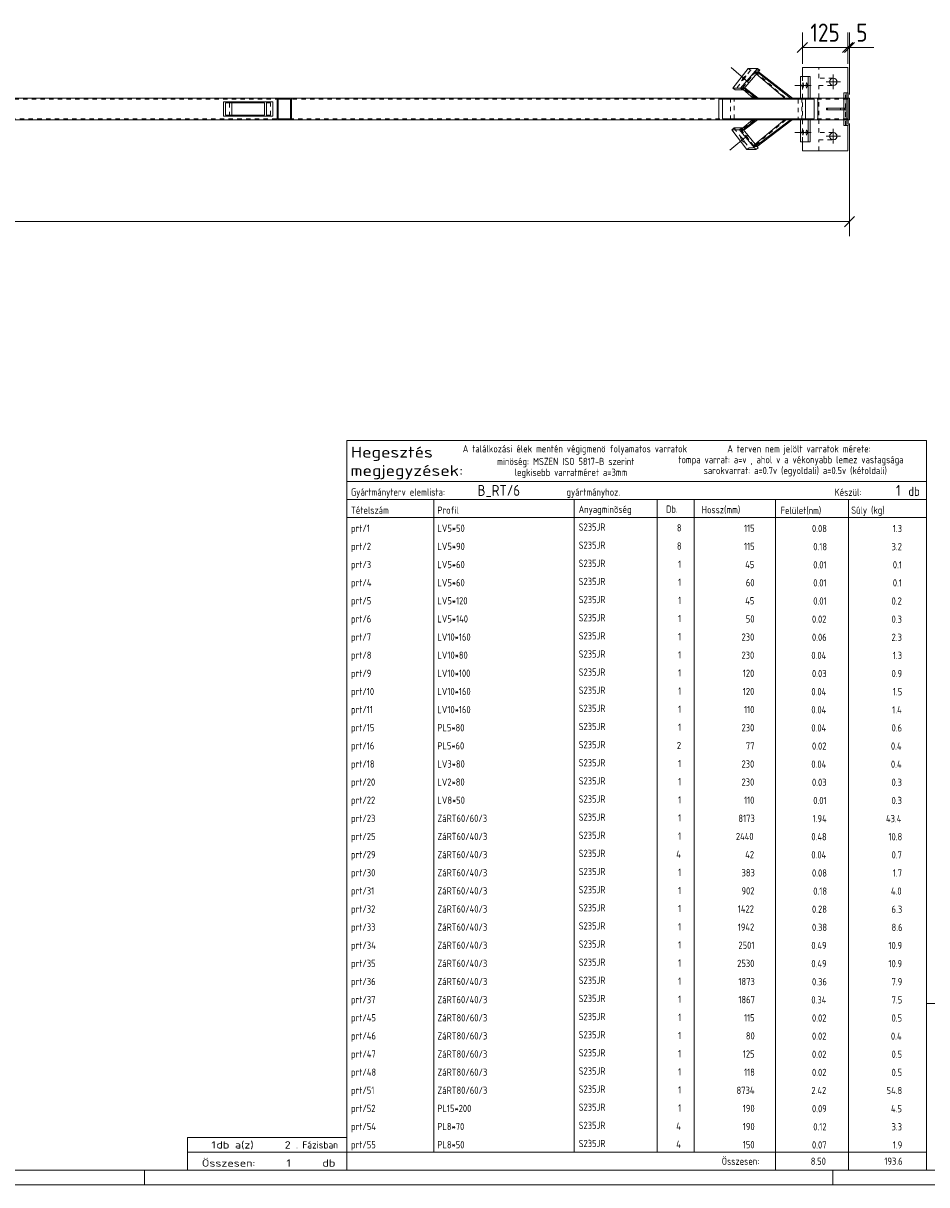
# Model space of a CAD drawing. Header units: millimetres. Extents: x 1 to 1188, y 1 to 840.
# Tile 5 of 7: x 775 to 1024, y 1 to 322. Entities that reach past the tile are written whole.
import ezdxf

# ---------------------------------------------------------------- set-up
doc = ezdxf.new("R2010")
doc.units = ezdxf.units.MM
doc.header["$LTSCALE"] = 0.6
doc.linetypes.add('XKITLINE00', pattern=[0])
doc.linetypes.add('XKITLINE02', pattern=[4, 2, -2])
for name, color, linetype, lineweight in [('Bolt', 7, 'Continuous', 0), ('DrawingSheet', 5, 'Continuous', 0), ('OtherObjectType', 1, 'Continuous', 0), ('Part', 2, 'Continuous', 0), ('Z-DIMENSIONS', 1, 'Continuous', 0)]:
    doc.layers.add(name, color=color, linetype=linetype, lineweight=lineweight)
doc.styles.add('ISOCPEUR', font='ISOCPEUR.TTF')

msp = doc.modelspace()

# ---------------------------------------------------------------- linework, layer by layer
at = {"layer": 'Bolt', "color": 4, "linetype": 'XKITLINE00', "lineweight": 0}
for p, q in [((974.74, 305.19), (969.93, 309.31)), ((972.83, 305.83), (972.82, 305.65)), ((972.82, 305.65), (973.16, 305.79)), ((973.04, 306.19), (972.83, 305.83)), ((973.31, 306.53), (973.04, 306.19)), ((973.16, 305.79), (973.5, 306.13)), ((973.66, 306.87), (973.31, 306.53)), ((973.5, 306.13), (973.77, 306.47)), ((973.99, 307.01), (973.66, 306.87)), ((973.77, 306.47), (973.98, 306.82)), ((973.98, 306.82), (973.99, 307.01)), ((989.56, 304.7), (989.53, 304.34)), ((989.74, 305.04), (989.56, 304.7)), ((989.76, 305.04), (989.74, 305.04)), ((989.91, 304.7), (989.76, 305.04)), ((989.94, 304.34), (989.91, 304.7)), ((990.58, 304.7), (990.56, 304.34)), ((990.76, 305.04), (990.58, 304.7)), ((990.78, 305.04), (990.76, 305.04)), ((990.94, 304.7), (990.78, 305.04)), ((990.96, 304.34), (990.94, 304.7)), ((1000.12, 305.34), (996.12, 305.34)), ((998.12, 307.34), (998.12, 303.34)), ((990.93, 304.34), (987.54, 304.34)), ((991.96, 304.34), (988.56, 304.34)), ((989.53, 304.34), (989.56, 303.98)), ((989.56, 303.98), (989.72, 303.64)), ((989.72, 303.64), (989.74, 303.64)), ((989.74, 303.64), (989.91, 303.98)), ((989.91, 303.98), (989.94, 304.34)), ((990.56, 304.34), (990.58, 303.98)), ((990.58, 303.98), (990.74, 303.64)), ((990.74, 303.64), (990.76, 303.64)), ((990.76, 303.64), (990.94, 303.98)), ((990.94, 303.98), (990.96, 304.34)), ((989.56, 291.7), (989.53, 291.34)), ((989.74, 292.04), (989.56, 291.7)), ((989.76, 292.04), (989.74, 292.04)), ((989.91, 291.7), (989.76, 292.04)), ((989.94, 291.34), (989.91, 291.7)), ((990.58, 291.7), (990.56, 291.34)), ((990.76, 292.04), (990.58, 291.7)), ((990.78, 292.04), (990.76, 292.04)), ((990.94, 291.7), (990.78, 292.04)), ((990.96, 291.34), (990.94, 291.7)), ((998.12, 288.34), (998.12, 292.34)), ((974.41, 290.51), (969.52, 286.49)), ((972.65, 290.06), (972.49, 290.09)), ((972.49, 290.09), (972.57, 289.73)), ((972.57, 289.73), (972.82, 289.36)), ((972.99, 289.78), (972.65, 290.06)), ((972.82, 289.36), (973.13, 289)), ((973.3, 289.42), (972.99, 289.78)), ((973.13, 289), (973.47, 288.73)), ((973.54, 289.05), (973.3, 289.42)), ((973.47, 288.73), (973.63, 288.7)), ((973.63, 288.7), (973.54, 289.05)), ((990.93, 291.34), (987.54, 291.34)), ((991.96, 291.34), (988.56, 291.34)), ((989.53, 291.34), (989.56, 290.98)), ((989.56, 290.98), (989.72, 290.64)), ((989.72, 290.64), (989.74, 290.64)), ((989.74, 290.64), (989.91, 290.98)), ((989.91, 290.98), (989.94, 291.34)), ((990.56, 291.34), (990.58, 290.98)), ((990.58, 290.98), (990.74, 290.64)), ((990.74, 290.64), (990.76, 290.64)), ((990.76, 290.64), (990.94, 290.98)), ((990.94, 290.98), (990.96, 291.34)), ((996.12, 290.34), (1000.12, 290.34))]:
    msp.add_line(p, q, dxfattribs=at)
for centre in [(998.12, 305.34), (998.12, 290.34)]:
    msp.add_circle(centre, 1, dxfattribs=at)
at = {"layer": 'DrawingSheet', "color": 3, "linetype": 'XKITLINE00', "lineweight": 0}
msp.add_line((5, 5), (1184, 5), dxfattribs=at)
at = {"layer": 'DrawingSheet', "color": 2, "linetype": 'XKITLINE00', "lineweight": 0}
for p, q in [((808, 1), (808, 5)), ((998, 1), (998, 5)), ((1, 1), (1188, 1))]:
    msp.add_line(p, q, dxfattribs=at)
at = {"layer": 'OtherObjectType', "color": 7, "linetype": 'XKITLINE00', "lineweight": 0}
for p, q in [((863.84, 195.1), (863.84, 206.35)), ((863.84, 206.35), (1023.84, 206.35)), ((1023.84, 206.35), (1023.84, 195.1)), ((863.84, 195.1), (1023.84, 195.1)), ((863.84, 195.1), (1023.84, 195.1)), ((863.84, 195.1), (863.84, 190.1)), ((1023.84, 195.1), (1023.84, 190.1)), ((863.84, 190.1), (1023.84, 190.1)), ((863.84, 190.1), (863.84, 185.1)), ((887.84, 190.1), (887.84, 185.1)), ((926.61, 185.1), (926.61, 190.1)), ((949.5, 190.1), (949.5, 185.1)), ((959.7, 190.1), (959.7, 185.22)), ((982.15, 190.1), (982.15, 185.1)), ((1002.33, 190.1), (1002.33, 185.1)), ((1023.84, 190.1), (1023.84, 185.1)), ((863.84, 185.1), (1023.84, 185.1)), ((863.84, 185.1), (863.84, 180.1)), ((887.84, 185.1), (887.84, 180.1)), ((926.61, 180.1), (926.61, 185.1)), ((949.5, 185.1), (949.5, 180.1)), ((959.67, 185.1), (959.67, 180.1)), ((982.18, 185.1), (982.18, 180.1)), ((1002.33, 185.1), (1002.33, 180.1)), ((1023.84, 185.1), (1023.84, 180.1)), ((863.84, 180.1), (863.84, 175.1)), ((887.84, 180.1), (887.84, 175.1)), ((926.61, 175.1), (926.61, 180.1)), ((949.5, 180.1), (949.5, 175.1)), ((959.67, 180.09), (959.67, 175.09)), ((982.18, 180.1), (982.18, 175.1)), ((1002.33, 180.1), (1002.33, 175.1)), ((1023.84, 180.1), (1023.84, 175.1)), ((863.84, 175.09), (863.84, 170.09)), ((887.84, 175.09), (887.84, 170.09)), ((926.61, 170.09), (926.61, 175.09)), ((949.5, 175.09), (949.5, 170.09)), ((959.67, 175.09), (959.67, 170.09)), ((982.18, 175.09), (982.18, 170.09)), ((1002.33, 175.09), (1002.33, 170.09)), ((1023.84, 175.09), (1023.84, 170.09)), ((863.84, 170.09), (863.84, 165.09)), ((887.84, 170.09), (887.84, 165.09)), ((926.61, 165.09), (926.61, 170.09)), ((949.5, 170.09), (949.5, 165.09)), ((959.67, 170.09), (959.67, 165.09)), ((982.18, 170.09), (982.18, 165.09)), ((1002.33, 170.09), (1002.33, 165.09)), ((1023.84, 170.09), (1023.84, 165.09)), ((863.84, 165.09), (863.84, 160.09)), ((887.84, 165.09), (887.84, 160.09)), ((926.61, 160.09), (926.61, 165.09)), ((949.5, 165.09), (949.5, 160.09)), ((959.67, 165.09), (959.67, 160.09)), ((982.18, 165.09), (982.18, 160.09)), ((1002.33, 165.09), (1002.33, 160.09)), ((1023.84, 165.09), (1023.84, 160.09)), ((863.84, 160.09), (863.84, 155.09)), ((887.84, 160.09), (887.84, 155.09)), ((926.61, 155.09), (926.61, 160.09)), ((949.5, 160.09), (949.5, 155.09)), ((959.67, 160.08), (959.67, 155.08)), ((982.18, 160.09), (982.18, 155.09)), ((1002.33, 160.09), (1002.33, 155.09)), ((1023.84, 160.09), (1023.84, 155.09)), ((863.84, 155.08), (863.84, 150.08)), ((887.84, 155.08), (887.84, 150.08)), ((926.61, 150.08), (926.61, 155.08)), ((949.5, 155.08), (949.5, 150.08)), ((959.67, 155.08), (959.67, 150.08)), ((982.18, 155.08), (982.18, 150.08)), ((1002.33, 155.08), (1002.33, 150.08)), ((1023.84, 155.08), (1023.84, 150.08)), ((863.84, 150.08), (863.84, 145.08)), ((887.84, 150.08), (887.84, 145.08)), ((926.61, 145.08), (926.61, 150.08)), ((949.5, 150.08), (949.5, 145.08)), ((959.67, 150.08), (959.67, 145.08)), ((982.18, 150.08), (982.18, 145.08)), ((1002.33, 150.08), (1002.33, 145.08)), ((1023.84, 150.08), (1023.84, 145.08)), ((863.84, 145.08), (863.84, 140.08)), ((887.84, 145.08), (887.84, 140.08)), ((926.61, 140.08), (926.61, 145.08)), ((949.5, 145.08), (949.5, 140.08)), ((959.67, 145.07), (959.67, 140.07)), ((982.18, 145.08), (982.18, 140.08)), ((1002.33, 145.08), (1002.33, 140.08)), ((1023.84, 145.08), (1023.84, 140.08)), ((863.84, 140.07), (863.84, 135.07)), ((887.84, 140.07), (887.84, 135.07)), ((926.61, 135.07), (926.61, 140.07)), ((949.5, 140.07), (949.5, 135.07)), ((959.67, 140.07), (959.67, 135.07)), ((982.18, 140.07), (982.18, 135.07)), ((1002.33, 140.07), (1002.33, 135.07)), ((1023.84, 140.07), (1023.84, 135.07)), ((863.84, 135.07), (863.84, 130.07)), ((887.84, 135.07), (887.84, 130.07)), ((926.61, 130.07), (926.61, 135.07)), ((949.5, 135.07), (949.5, 130.07)), ((959.67, 135.07), (959.67, 130.07)), ((982.18, 135.07), (982.18, 130.07)), ((1002.33, 135.07), (1002.33, 130.07)), ((1023.84, 135.07), (1023.84, 130.07)), ((863.84, 130.07), (863.84, 125.07)), ((887.84, 130.07), (887.84, 125.07)), ((926.61, 125.07), (926.61, 130.07)), ((949.5, 130.07), (949.5, 125.07)), ((959.67, 130.07), (959.67, 125.07)), ((982.18, 130.07), (982.18, 125.07)), ((1002.33, 130.07), (1002.33, 125.07)), ((1023.84, 130.07), (1023.84, 125.07)), ((863.84, 125.07), (863.84, 120.07)), ((887.84, 125.07), (887.84, 120.07)), ((926.61, 120.07), (926.61, 125.07)), ((949.5, 125.07), (949.5, 120.07)), ((959.67, 125.06), (959.67, 120.06)), ((982.18, 125.07), (982.18, 120.07)), ((1002.33, 125.07), (1002.33, 120.07)), ((1023.84, 125.07), (1023.84, 120.07)), ((863.84, 120.06), (863.84, 115.06)), ((887.84, 120.06), (887.84, 115.06)), ((926.61, 115.06), (926.61, 120.06)), ((949.5, 120.06), (949.5, 115.06)), ((959.67, 120.06), (959.67, 115.06)), ((982.18, 120.06), (982.18, 115.06)), ((1002.33, 120.06), (1002.33, 115.06)), ((1023.84, 120.06), (1023.84, 115.06)), ((863.84, 115.06), (863.84, 110.06)), ((887.84, 115.06), (887.84, 110.06)), ((926.61, 110.06), (926.61, 115.06)), ((949.5, 115.06), (949.5, 110.06)), ((959.67, 115.06), (959.67, 110.06)), ((982.18, 115.06), (982.18, 110.06)), ((1002.33, 115.06), (1002.33, 110.06)), ((1023.84, 115.06), (1023.84, 110.06)), ((863.84, 110.06), (863.84, 105.06)), ((887.84, 110.06), (887.84, 105.06)), ((926.61, 105.06), (926.61, 110.06)), ((949.5, 110.06), (949.5, 105.06)), ((959.67, 110.05), (959.67, 105.05)), ((982.18, 110.06), (982.18, 105.06)), ((1002.33, 110.06), (1002.33, 105.06)), ((1023.84, 110.06), (1023.84, 105.06)), ((863.84, 105.05), (863.84, 100.05)), ((887.84, 105.05), (887.84, 100.05)), ((926.61, 100.05), (926.61, 105.05)), ((949.5, 105.05), (949.5, 100.05)), ((959.67, 105.05), (959.67, 100.05)), ((982.18, 105.05), (982.18, 100.05)), ((1002.33, 105.05), (1002.33, 100.05)), ((1023.84, 105.05), (1023.84, 100.05)), ((863.84, 100.05), (863.84, 95.05)), ((887.84, 100.05), (887.84, 95.05)), ((926.61, 95.05), (926.61, 100.05)), ((949.5, 100.05), (949.5, 95.05)), ((959.67, 100.05), (959.67, 95.05)), ((982.18, 100.05), (982.18, 95.05)), ((1002.33, 100.05), (1002.33, 95.05)), ((1023.84, 100.05), (1023.84, 95.05)), ((863.84, 95.05), (863.84, 90.05)), ((887.84, 95.05), (887.84, 90.05)), ((926.61, 90.05), (926.61, 95.05)), ((949.5, 95.05), (949.5, 90.05)), ((959.67, 95.05), (959.67, 90.05)), ((982.18, 95.05), (982.18, 90.05)), ((1002.33, 95.05), (1002.33, 90.05)), ((1023.84, 95.05), (1023.84, 90.05)), ((863.84, 90.05), (863.84, 85.05)), ((887.84, 90.05), (887.84, 85.05)), ((926.61, 85.05), (926.61, 90.05)), ((949.5, 90.05), (949.5, 85.05)), ((959.67, 90.04), (959.67, 85.04)), ((982.18, 90.05), (982.18, 85.05)), ((1002.33, 90.05), (1002.33, 85.05)), ((1023.84, 90.05), (1023.84, 85.05)), ((863.84, 85.04), (863.84, 80.04)), ((887.84, 85.04), (887.84, 80.04)), ((926.61, 80.04), (926.61, 85.04)), ((949.5, 85.04), (949.5, 80.04)), ((959.67, 85.04), (959.67, 80.04)), ((982.18, 85.04), (982.18, 80.04)), ((1002.33, 85.04), (1002.33, 80.04)), ((1023.84, 85.04), (1023.84, 80.04)), ((863.84, 80.04), (863.84, 75.04)), ((887.84, 80.04), (887.84, 75.04)), ((926.61, 75.04), (926.61, 80.04)), ((949.5, 80.04), (949.5, 75.04)), ((959.67, 80.04), (959.67, 75.04)), ((982.18, 80.04), (982.18, 75.04)), ((1002.33, 80.04), (1002.33, 75.04)), ((1023.84, 80.04), (1023.84, 75.04)), ((863.84, 75.04), (863.84, 70.04)), ((887.84, 75.04), (887.84, 70.04)), ((926.61, 70.04), (926.61, 75.04)), ((949.5, 75.04), (949.5, 70.04)), ((959.67, 75.03), (959.67, 70.03)), ((982.18, 75.04), (982.18, 70.04)), ((1002.33, 75.04), (1002.33, 70.04)), ((1023.84, 75.04), (1023.84, 70.04)), ((863.84, 70.03), (863.84, 65.03)), ((887.84, 70.03), (887.84, 65.03)), ((926.61, 65.03), (926.61, 70.03)), ((949.5, 70.03), (949.5, 65.03)), ((959.67, 70.03), (959.67, 65.03)), ((982.18, 70.03), (982.18, 65.03)), ((1002.33, 70.03), (1002.33, 65.03)), ((1023.84, 70.03), (1023.84, 65.03)), ((863.84, 65.03), (863.84, 60.03)), ((887.84, 65.03), (887.84, 60.03)), ((926.61, 60.03), (926.61, 65.03)), ((949.5, 65.03), (949.5, 60.03)), ((959.67, 65.03), (959.67, 60.03)), ((982.18, 65.03), (982.18, 60.03)), ((1002.33, 65.03), (1002.33, 60.03)), ((1023.84, 65.03), (1023.84, 60.03)), ((863.84, 60.03), (863.84, 55.03)), ((887.84, 60.03), (887.84, 55.03)), ((926.61, 55.03), (926.61, 60.03)), ((949.5, 60.03), (949.5, 55.03)), ((959.67, 60.03), (959.67, 55.03)), ((982.18, 60.03), (982.18, 55.03)), ((1002.33, 60.03), (1002.33, 55.03)), ((1023.84, 60.03), (1023.84, 55.03)), ((863.84, 55.03), (863.84, 50.03)), ((887.84, 55.03), (887.84, 50.03)), ((926.61, 50.03), (926.61, 55.03)), ((949.5, 55.03), (949.5, 50.03)), ((959.67, 55.02), (959.67, 50.02)), ((982.18, 55.03), (982.18, 50.03)), ((1002.33, 55.03), (1002.33, 50.03)), ((1023.84, 55.03), (1023.84, 50.03)), ((863.84, 50.02), (863.84, 45.02)), ((887.84, 50.02), (887.84, 45.02)), ((926.61, 45.02), (926.61, 50.02)), ((949.5, 50.02), (949.5, 45.02)), ((959.67, 50.02), (959.67, 45.02)), ((982.18, 50.02), (982.18, 45.02)), ((1002.33, 50.02), (1002.33, 45.02)), ((1023.84, 51.05), (1023.84, 6.75)), ((1023.84, 51.05), (1184, 51.05)), ((1023.84, 50.02), (1023.84, 45.02)), ((863.84, 45.02), (863.84, 40.02)), ((887.84, 45.02), (887.84, 40.02)), ((926.61, 40.02), (926.61, 45.02)), ((949.5, 45.02), (949.5, 40.02)), ((959.67, 45.02), (959.67, 40.02)), ((982.18, 45.02), (982.18, 40.02)), ((1002.33, 45.02), (1002.33, 40.02)), ((1023.84, 45.02), (1023.84, 40.02)), ((863.84, 40.02), (863.84, 35.02)), ((887.84, 40.02), (887.84, 35.02)), ((926.61, 35.02), (926.61, 40.02)), ((949.5, 40.02), (949.5, 35.02)), ((959.67, 40.01), (959.67, 35.01)), ((982.18, 40.02), (982.18, 35.02)), ((1002.33, 40.02), (1002.33, 35.02)), ((1023.84, 40.02), (1023.84, 35.02)), ((863.84, 35.01), (863.84, 30.01)), ((887.84, 35.01), (887.84, 30.01)), ((926.61, 30.01), (926.61, 35.01)), ((949.5, 35.01), (949.5, 30.01)), ((959.67, 35.01), (959.67, 30.01)), ((982.18, 35.01), (982.18, 30.01)), ((1002.33, 35.01), (1002.33, 30.01)), ((1023.84, 35.01), (1023.84, 30.01)), ((863.84, 30.01), (863.84, 25.01)), ((887.84, 30.01), (887.84, 25.01)), ((926.61, 25.01), (926.61, 30.01)), ((949.5, 30.01), (949.5, 25.01)), ((959.67, 30.01), (959.67, 25.01)), ((982.18, 30.01), (982.18, 25.01)), ((1002.33, 30.01), (1002.33, 25.01)), ((1023.84, 30.01), (1023.84, 25.01)), ((863.84, 25.01), (863.84, 20.01)), ((887.84, 25.01), (887.84, 20.01)), ((926.61, 20.01), (926.61, 25.01)), ((949.5, 25.01), (949.5, 20.01)), ((959.67, 25.01), (959.67, 20.01)), ((982.18, 25.01), (982.18, 20.01)), ((1002.33, 25.01), (1002.33, 20.01)), ((1023.84, 25.01), (1023.84, 20.01)), ((863.84, 20.01), (863.84, 15.01)), ((887.84, 20.01), (887.84, 15.01)), ((926.61, 15.01), (926.61, 20.01)), ((949.5, 20.01), (949.5, 15.01)), ((959.67, 20), (959.67, 15)), ((982.18, 20.01), (982.18, 15.01)), ((1002.33, 20.01), (1002.33, 15.01)), ((1023.84, 20.01), (1023.84, 15.01)), ((819.84, 10), (819.84, 14)), ((819.84, 14), (863.84, 14)), ((863.84, 15), (863.84, 10)), ((863.84, 10), (863.84, 14)), ((887.84, 15), (887.84, 10)), ((926.61, 10), (926.61, 15)), ((949.5, 15), (949.5, 10)), ((959.67, 15), (959.67, 10)), ((982.18, 15), (982.18, 10)), ((1002.33, 15), (1002.33, 10)), ((1023.84, 15), (1023.84, 10)), ((819.84, 10), (863.84, 10)), ((819.85, 5.02), (819.84, 9.99)), ((819.84, 9.98), (863.74, 9.98)), ((863.84, 10), (1023.84, 10)), ((863.84, 10), (863.84, 5)), ((982.19, 10), (982.19, 5)), ((1002.31, 10), (1002.31, 5)), ((1023.84, 10), (1023.84, 5)), ((819.89, 5.03), (863.79, 5.03)), ((863.84, 5), (1023.84, 5))]:
    msp.add_line(p, q, dxfattribs=at)
at = {"layer": 'Part', "color": 2, "linetype": 'XKITLINE00', "lineweight": 0}
for p, q in [((970.41, 303.62), (974.65, 309.04)), ((972.53, 303.62), (977.17, 309.04)), ((973.18, 303.11), (977.82, 308.53)), ((974.65, 309.04), (977.17, 309.04)), ((977.17, 309.04), (977.82, 308.53)), ((977.29, 307.91), (977.49, 308.14)), ((977.29, 307.91), (986.32, 300.84)), ((977.49, 308.14), (986.82, 300.84)), ((1002.08, 309.34), (989.58, 309.34)), ((989.58, 309.34), (989.58, 306.84)), ((1002.08, 309.34), (1002.08, 309.34)), ((1002.08, 309.34), (1002.08, 302.34)), ((984.72, 300.84), (976.93, 307.5)), ((989.09, 300.84), (989.09, 306.84)), ((991.71, 306.84), (989.09, 306.84)), ((991.19, 300.84), (991.19, 306.84)), ((991.71, 300.84), (991.71, 306.84)), ((971, 303.11), (970.41, 303.62)), ((970.41, 303.62), (972.53, 303.62)), ((971, 303.11), (973.18, 303.11)), ((973.18, 303.11), (972.53, 303.62)), ((976.02, 300.84), (973.26, 303.21)), ((973.51, 303.5), (973.71, 303.73)), ((973.51, 303.5), (976.91, 300.84)), ((973.71, 303.73), (977.41, 300.84)), ((1001.03, 302.34), (1001.03, 298.09)), ((1002.22, 302.34), (1001.03, 302.34)), ((1001.7, 293.34), (1001.7, 302.34)), ((1002.22, 302.34), (1002.22, 293.34)), ((844.59, 300.84), (678.59, 300.84)), ((829.77, 295.84), (829.77, 299.84)), ((843.4, 299.84), (829.77, 299.84)), ((830.37, 296.14), (830.37, 299.54)), ((841.09, 299.54), (830.37, 299.54)), ((832.08, 296.14), (832.08, 299.54)), ((841.09, 296.14), (841.09, 299.54)), ((841.68, 299.84), (841.68, 295.84)), ((843.4, 295.84), (843.4, 299.84)), ((848.59, 300.84), (844.59, 300.84)), ((844.59, 300.84), (844.59, 294.84)), ((848.29, 300.54), (844.89, 300.54)), ((844.89, 300.54), (844.89, 295.14)), ((848.29, 295.14), (848.29, 300.54)), ((966.51, 300.84), (848.59, 300.84)), ((848.59, 294.84), (848.59, 300.84)), ((966.51, 294.84), (966.51, 300.84)), ((1001.03, 300.84), (966.51, 300.84)), ((967.53, 300.54), (967.53, 295.14)), ((967.53, 300.54), (992.84, 300.54)), ((976.91, 300.84), (977.41, 300.84)), ((986.82, 300.84), (986.32, 300.84)), ((990.43, 295.14), (990.43, 300.54)), ((991.71, 300.84), (991.19, 300.84)), ((992.84, 295.14), (992.84, 300.54)), ((993.87, 294.84), (993.87, 300.84)), ((996.25, 298.09), (1001.7, 298.09)), ((996.25, 297.59), (996.25, 298.09)), ((996.47, 297.59), (996.47, 298.09)), ((1001.7, 298.09), (1001.7, 297.59)), ((1002.58, 300.84), (1002.22, 300.84)), ((1002.58, 294.84), (1002.58, 300.84)), ((843.4, 295.84), (829.77, 295.84)), ((830.37, 296.14), (841.09, 296.14)), ((848.29, 295.14), (844.89, 295.14)), ((967.53, 295.14), (992.84, 295.14)), ((1001.7, 297.59), (996.25, 297.59)), ((1001.03, 293.34), (1001.03, 297.59)), ((844.59, 294.84), (678.59, 294.84)), ((844.59, 294.84), (848.59, 294.84)), ((966.51, 294.84), (848.59, 294.84)), ((1001.03, 294.84), (966.51, 294.84)), ((970.11, 292.14), (970.71, 292.64)), ((970.11, 292.14), (972.21, 292.14)), ((974.25, 286.64), (970.11, 292.14)), ((970.71, 292.64), (972.86, 292.64)), ((972.21, 292.14), (972.86, 292.64)), ((976.73, 286.64), (972.21, 292.14)), ((972.86, 292.64), (977.39, 287.14)), ((975.77, 294.84), (972.96, 292.52)), ((973.19, 292.24), (976.64, 294.84)), ((973.38, 292.01), (973.19, 292.24)), ((977.15, 294.84), (973.38, 292.01)), ((984.68, 294.84), (976.55, 288.16)), ((977.15, 294.84), (976.64, 294.84)), ((976.87, 287.76), (986.28, 294.84)), ((986.78, 294.84), (977.07, 287.53)), ((986.78, 294.84), (986.28, 294.84)), ((989.09, 288.84), (989.09, 294.84)), ((991.71, 294.84), (991.19, 294.84)), ((991.19, 288.84), (991.19, 294.84)), ((991.71, 288.84), (991.71, 294.84)), ((1001.7, 293.34), (1001.03, 293.34)), ((1002.22, 293.34), (1001.7, 293.34)), ((1002.08, 293.34), (1002.08, 286.34)), ((1002.22, 294.84), (1002.58, 294.84)), ((991.19, 288.84), (989.09, 288.84)), ((989.58, 286.34), (989.58, 288.84)), ((991.71, 288.84), (991.19, 288.84)), ((974.25, 286.64), (976.73, 286.64)), ((977.39, 287.14), (976.73, 286.64)), ((977.07, 287.53), (976.87, 287.76)), ((1002.08, 286.34), (989.58, 286.34)), ((1002.08, 286.34), (1002.08, 286.34))]:
    msp.add_line(p, q, dxfattribs=at)
at = {"layer": 'Part', "color": 7, "linetype": 'XKITLINE02', "lineweight": 0}
for p, q in [((975.24, 308.53), (971, 303.11)), ((976.55, 308.14), (972.91, 303.5)), ((973.18, 303.73), (976.45, 307.91)), ((974.65, 309.04), (975.24, 308.53)), ((977.82, 308.53), (975.24, 308.53)), ((976.45, 307.91), (977.29, 307.91)), ((976.93, 307.5), (976.45, 307.91)), ((976.55, 308.14), (985.08, 300.84)), ((976.55, 308.14), (977.49, 308.14)), ((1002.08, 309.34), (989.58, 309.34)), ((994.08, 306.34), (994.08, 309.34)), ((994.08, 309.34), (1002.08, 309.34)), ((994.08, 306.34), (994.08, 309.34)), ((994.08, 309.34), (1002.08, 309.34)), ((994.08, 306.34), (994.08, 309.34)), ((994.08, 309.34), (1002.08, 309.34)), ((994.08, 306.34), (994.08, 309.34)), ((994.08, 309.34), (1002.08, 309.34)), ((1002.08, 309.34), (1002.08, 286.34)), ((1002.08, 309.34), (1002.08, 286.34)), ((1002.08, 309.34), (1002.08, 286.34)), ((1002.08, 309.34), (1002.08, 286.34)), ((989.57, 300.84), (989.57, 306.84)), ((989.58, 288.84), (989.58, 306.84)), ((998.12, 306.34), (994.08, 306.34)), ((998.12, 306.34), (994.08, 306.34)), ((998.12, 306.34), (994.08, 306.34)), ((998.12, 306.34), (994.08, 306.34)), ((998.12, 306.34), (998.5, 306.26)), ((998.12, 306.34), (998.5, 306.26)), ((998.12, 306.34), (998.5, 306.26)), ((998.12, 306.34), (998.5, 306.26)), ((999.04, 305.72), (999.12, 305.34)), ((999.04, 305.72), (999.12, 305.34)), ((999.04, 305.72), (999.12, 305.34)), ((999.04, 305.72), (999.12, 305.34)), ((999.12, 305.34), (999.04, 304.96)), ((999.12, 305.34), (999.04, 304.96)), ((999.12, 305.34), (999.04, 304.96)), ((999.12, 305.34), (999.04, 304.96)), ((973.26, 303.21), (972.91, 303.5)), ((972.91, 303.5), (973.51, 303.5)), ((973.18, 303.73), (973.71, 303.73)), ((976.56, 300.84), (973.18, 303.73)), ((994.08, 291.34), (994.08, 304.34)), ((994.08, 304.34), (998.12, 304.34)), ((994.08, 291.34), (994.08, 304.34)), ((994.08, 304.34), (998.12, 304.34)), ((994.08, 291.34), (994.08, 304.34)), ((994.08, 304.34), (998.12, 304.34)), ((994.08, 291.34), (994.08, 304.34)), ((994.08, 304.34), (998.12, 304.34)), ((998.5, 304.42), (998.12, 304.34)), ((998.5, 304.42), (998.12, 304.34)), ((998.5, 304.42), (998.12, 304.34)), ((998.5, 304.42), (998.12, 304.34)), ((1001.51, 293.34), (1001.51, 302.34)), ((1002.08, 302.34), (1002.08, 293.34)), ((172.09, 300.54), (988.42, 300.54)), ((831.49, 295.84), (831.49, 299.84)), ((842.8, 299.54), (841.09, 299.54)), ((842.8, 299.54), (841.09, 299.54)), ((842.8, 296.14), (842.8, 299.54)), ((848.59, 300.84), (844.59, 300.84)), ((989.4, 300.84), (966.51, 300.84)), ((969.78, 294.84), (969.78, 300.84)), ((970.76, 295.14), (970.76, 300.54)), ((976.02, 300.84), (976.91, 300.84)), ((977.41, 300.84), (986.32, 300.84)), ((988.42, 300.54), (988.42, 295.14)), ((991.19, 300.84), (989.09, 300.84)), ((989.4, 294.84), (989.4, 300.84)), ((989.4, 294.84), (989.4, 300.84)), ((1002.08, 300.54), (992.84, 300.54)), ((1000.07, 297.59), (1000.07, 298.09)), ((1002.08, 300.84), (1001.03, 300.84)), ((1001.03, 298.09), (1001.03, 297.59)), ((1001.32, 297.59), (1001.32, 298.09)), ((1002.08, 294.84), (1002.08, 300.84)), ((1002.22, 300.84), (1002.08, 300.84)), ((1002.08, 300.84), (1002.08, 294.84)), ((988.42, 295.14), (172.09, 295.14)), ((842.8, 296.14), (841.09, 296.14)), ((1002.08, 295.14), (992.84, 295.14)), ((848.59, 294.84), (844.59, 294.84)), ((989.4, 294.84), (966.51, 294.84)), ((970.71, 292.64), (974.85, 287.14)), ((972.96, 292.52), (972.62, 292.24)), ((972.62, 292.24), (976.16, 287.53)), ((972.62, 292.24), (973.19, 292.24)), ((976.32, 294.84), (972.88, 292.01)), ((976.07, 287.76), (972.88, 292.01)), ((972.88, 292.01), (973.38, 292.01)), ((976.64, 294.84), (975.77, 294.84)), ((985.05, 294.84), (976.16, 287.53)), ((977.15, 294.84), (986.78, 294.84)), ((991.19, 294.84), (989.09, 294.84)), ((989.57, 288.84), (989.57, 294.84)), ((1002.08, 294.84), (1001.03, 294.84)), ((1002.22, 294.84), (1002.08, 294.84)), ((998.12, 291.34), (994.08, 291.34)), ((998.12, 291.34), (994.08, 291.34)), ((998.12, 291.34), (994.08, 291.34)), ((998.12, 291.34), (994.08, 291.34)), ((994.08, 286.34), (994.08, 289.34)), ((994.08, 289.34), (998.12, 289.34)), ((994.08, 286.34), (994.08, 289.34)), ((994.08, 289.34), (998.12, 289.34)), ((994.08, 286.34), (994.08, 289.34)), ((994.08, 289.34), (998.12, 289.34)), ((994.08, 286.34), (994.08, 289.34)), ((994.08, 289.34), (998.12, 289.34)), ((998.12, 291.34), (998.5, 291.27)), ((998.12, 291.34), (998.5, 291.27)), ((998.12, 291.34), (998.5, 291.27)), ((998.12, 291.34), (998.5, 291.27)), ((998.5, 289.42), (998.12, 289.34)), ((998.5, 289.42), (998.12, 289.34)), ((998.5, 289.42), (998.12, 289.34)), ((998.5, 289.42), (998.12, 289.34)), ((999.04, 290.72), (999.12, 290.34)), ((999.04, 290.72), (999.12, 290.34)), ((999.04, 290.72), (999.12, 290.34)), ((999.04, 290.72), (999.12, 290.34)), ((999.12, 290.34), (999.04, 289.96)), ((999.12, 290.34), (999.04, 289.96)), ((999.12, 290.34), (999.04, 289.96)), ((999.12, 290.34), (999.04, 289.96)), ((974.85, 287.14), (974.25, 286.64)), ((974.85, 287.14), (977.39, 287.14)), ((976.55, 288.16), (976.07, 287.76)), ((976.07, 287.76), (976.87, 287.76)), ((976.16, 287.53), (977.07, 287.53)), ((1002.08, 286.34), (989.58, 286.34)), ((1002.08, 286.34), (994.08, 286.34)), ((1002.08, 286.34), (994.08, 286.34)), ((1002.08, 286.34), (994.08, 286.34)), ((1002.08, 286.34), (994.08, 286.34))]:
    msp.add_line(p, q, dxfattribs=at)
for centre, start, end in [((998.12, 305.34), 22.4985, 67.4954), ((998.12, 305.34), 22.4985, 67.4954), ((998.12, 305.34), 22.4985, 67.4954), ((998.12, 305.34), 22.4985, 67.4954), ((998.12, 305.34), 292.4954, 337.4985), ((998.12, 305.34), 292.4954, 337.4985), ((998.12, 305.34), 292.4954, 337.4985), ((998.12, 305.34), 292.4954, 337.4985), ((998.12, 290.34), 22.4889, 67.4846), ((998.12, 290.34), 22.4889, 67.4846), ((998.12, 290.34), 22.4889, 67.4846), ((998.12, 290.34), 22.4889, 67.4846), ((998.12, 290.34), 292.4931, 337.4918), ((998.12, 290.34), 292.4931, 337.4918), ((998.12, 290.34), 292.4931, 337.4918), ((998.12, 290.34), 292.4931, 337.4918)]:
    msp.add_arc(centre, 1, start, end, dxfattribs=at)
at = {"layer": 'Z-DIMENSIONS', "color": 7, "linetype": 'XKITLINE00', "lineweight": 0}
for p, q in [((989.58, 310.34), (989.58, 318.94)), ((1002.08, 310.34), (1002.08, 318.94)), ((1002.08, 310.34), (1002.08, 318.94)), ((1002.58, 301.84), (1002.58, 318.94)), ((991, 316.25), (988.17, 313.42)), ((989.58, 314.84), (1002.08, 314.84)), ((1003.5, 316.25), (1000.67, 313.42)), ((1003.46, 316.21), (1000.67, 313.42)), ((1004, 316.25), (1001.17, 313.42)), ((1002.08, 314.84), (1002.58, 314.84)), ((1002.58, 314.84), (1009.34, 314.84)), ((1002.58, 314.84), (1009.34, 314.84)), ((1002.58, 293.84), (1002.58, 262.78)), ((171.59, 266.78), (1002.58, 266.78)), ((1004, 268.19), (1001.17, 265.36))]:
    msp.add_line(p, q, dxfattribs=at)
at = {"layer": 'Z-DIMENSIONS', "color": 3}
for p in [(989.58, 314.84), (1002.08, 314.84), (1002.08, 314.84), (1002.58, 314.84), (1002.58, 266.78)]:
    msp.add_point(p, dxfattribs=at)

# ---------------------------------------------------------------- texts
at = {"layer": 'OtherObjectType', "color": 7, "style": 'ISOCPEUR'}
for s, height, width, p in [('Hegesztés', 3, 1.19, (864.99, 201.66)), ('A találkozási élek mentén végigmenö folyamatos varratok', 2, 0.85, (895.84, 203.1)), ('A terven nem jelölt varratok mérete:', 2, 0.85, (968.86, 203.1)), ('minöség: MSZEN ISO 5817-B szerint', 2, 0.85, (905.34, 199.6)), ('tompa varrat: a=v , ahol v a vékonyabb lemez vastagsága', 2, 0.85, (955.34, 200.1)), ('megjegyzések:', 3, 1.19, (864.84, 196.6)), ('legkisebb varratméret a=3mm', 2, 0.85, (910.16, 196.6)), ('sarokvarrat: a=0.7v (egyoldali) a=0.5v (kétoldali)', 2, 0.85, (962.34, 197.1)), ('Gyártmányterv elemlista:                               gyártmányhoz.', 2, 0.85, (864.99, 191.16)), ('Készül:', 2, 0.85, (998.47, 191.1)), ('db', 2.5, 0.85, (1018.84, 191.1)), ('Tételszám', 2, 0.85, (864.99, 186.16)), ('Profil', 2, 0.85, (888.84, 186.16)), ('Anyagminõség', 2, 0.85, (927.83, 186.39)), ('Db.', 2, 0.85, (951.96, 186.45)), ('Hossz(mm)', 2, 0.85, (961.78, 186.3)), ('Felület(nm)', 2, 0.85, (983.56, 186.1)), ('Súly (kg)', 2, 0.85, (1003.05, 186.16)), ('1', 2, 1.211571, (826.48, 11)), ('db a(z)', 2, 1.211571, (827.84, 11)), ('2', 2, 1.211571, (846.7, 11)), ('. Fázisban', 2, 0.935, (849.84, 11)), ('Összesen:            db', 2, 1.211571, (823.84, 6)), ('1', 2, 1.211571, (847.19, 6)), ('Összesen:', 2, 0.85, (967.33, 6.5))]:
    msp.add_text(s, height=height, dxfattribs=dict(at, width=width)).set_placement(p)
at = {"layer": 'OtherObjectType', "color": 5, "style": 'ISOCPEUR', "width": 0.85}
for s, height, p in [('B_RT/6', 3, (899.94, 191.1)), ('1', 3, (1015.41, 191.1)), ('prt/1', 2, (864.99, 181.16)), ('LV5*50', 2, (888.84, 181.16)), ('S235JR', 2, (927.83, 181.5)), ('8', 2, (954.94, 181.27)), ('115', 2, (973.47, 181.16)), ('0.08', 2, (992.23, 181.1)), ('1.3', 2, (1014.54, 181.1)), ('prt/2', 2, (864.99, 176.16)), ('LV5*90', 2, (888.84, 176.16)), ('S235JR', 2, (927.83, 176.5)), ('8', 2, (954.94, 176.26)), ('115', 2, (973.47, 176.16)), ('0.18', 2, (992.58, 176.09)), ('3.2', 2, (1014.19, 176.09)), ('prt/3', 2, (864.99, 171.15)), ('LV5*60', 2, (888.84, 171.15)), ('S235JR', 2, (927.83, 171.49)), ('1', 2, (955.28, 171.26)), ('45', 2, (973.81, 171.15)), ('0.01', 2, (992.58, 171.09)), ('0.1', 2, (1014.54, 171.09)), ('prt/4', 2, (864.99, 166.15)), ('LV5*60', 2, (888.84, 166.15)), ('S235JR', 2, (927.83, 166.49)), ('1', 2, (955.28, 166.26)), ('60', 2, (973.98, 166.15)), ('0.01', 2, (992.58, 166.09)), ('0.1', 2, (1014.54, 166.09)), ('S235JR', 2, (927.83, 161.49)), ('prt/5', 2, (864.99, 161.15)), ('LV5*120', 2, (888.84, 161.15)), ('1', 2, (955.28, 161.26)), ('45', 2, (973.81, 161.15)), ('0.01', 2, (992.58, 161.09)), ('0.2', 2, (1014.19, 161.09)), ('prt/6', 2, (864.99, 156.15)), ('LV5*140', 2, (888.84, 156.15)), ('S235JR', 2, (927.83, 156.48)), ('1', 2, (955.28, 156.25)), ('50', 2, (973.98, 156.15)), ('0.02', 2, (992.23, 156.08)), ('0.3', 2, (1014.19, 156.08)), ('prt/7', 2, (864.99, 151.14)), ('LV10*160', 2, (888.84, 151.14)), ('S235JR', 2, (927.83, 151.48)), ('1', 2, (955.28, 151.25)), ('230', 2, (972.78, 151.14)), ('0.06', 2, (992.23, 151.08)), ('2.3', 2, (1014.19, 151.08)), ('prt/8', 2, (864.99, 146.14)), ('LV10*80', 2, (888.84, 146.14)), ('S235JR', 2, (927.83, 146.48)), ('1', 2, (955.28, 146.25)), ('230', 2, (972.78, 146.14)), ('0.04', 2, (992.06, 146.08)), ('1.3', 2, (1014.54, 146.08)), ('prt/9', 2, (864.99, 141.14)), ('LV10*100', 2, (888.84, 141.14)), ('S235JR', 2, (927.83, 141.48)), ('1', 2, (955.28, 141.24)), ('120', 2, (973.13, 141.14)), ('0.03', 2, (992.23, 141.07)), ('0.9', 2, (1014.19, 141.07)), ('prt/10', 2, (864.99, 136.13)), ('LV10*160', 2, (888.84, 136.13)), ('S235JR', 2, (927.83, 136.47)), ('1', 2, (955.28, 136.24)), ('120', 2, (973.13, 136.13)), ('0.04', 2, (992.06, 136.07)), ('1.5', 2, (1014.54, 136.07)), ('prt/11', 2, (864.99, 131.13)), ('LV10*160', 2, (888.84, 131.13)), ('S235JR', 2, (927.83, 131.47)), ('1', 2, (955.28, 131.24)), ('110', 2, (973.47, 131.13)), ('0.04', 2, (992.06, 131.07)), ('1.4', 2, (1014.36, 131.07)), ('prt/15', 2, (864.99, 126.13)), ('PL5*80', 2, (888.84, 126.13)), ('S235JR', 2, (927.83, 126.47)), ('1', 2, (955.28, 126.24)), ('230', 2, (972.78, 126.13)), ('0.04', 2, (992.06, 126.07)), ('0.6', 2, (1014.19, 126.07)), ('prt/16', 2, (864.99, 121.13)), ('PL5*60', 2, (888.84, 121.13)), ('S235JR', 2, (927.83, 121.46)), ('2', 2, (954.94, 121.23)), ('77', 2, (973.98, 121.13)), ('0.02', 2, (992.23, 121.06)), ('0.4', 2, (1014.02, 121.06)), ('prt/18', 2, (864.99, 116.12)), ('LV3*80', 2, (888.84, 116.12)), ('S235JR', 2, (927.83, 116.46)), ('1', 2, (955.28, 116.23)), ('230', 2, (972.78, 116.12)), ('0.04', 2, (992.06, 116.06)), ('0.4', 2, (1014.02, 116.06)), ('prt/20', 2, (864.99, 111.12)), ('LV2*80', 2, (888.84, 111.12)), ('S235JR', 2, (927.83, 111.46)), ('1', 2, (955.28, 111.23)), ('230', 2, (972.78, 111.12)), ('0.03', 2, (992.23, 111.06)), ('0.3', 2, (1014.19, 111.06)), ('prt/22', 2, (864.99, 106.12)), ('LV8*50', 2, (888.84, 106.12)), ('S235JR', 2, (927.83, 106.46)), ('1', 2, (955.28, 106.22)), ('110', 2, (973.47, 106.12)), ('0.01', 2, (992.58, 106.05)), ('0.3', 2, (1014.19, 106.05)), ('prt/23', 2, (864.99, 101.11)), ('ZáRT60/60/3', 2, (888.84, 101.11)), ('S235JR', 2, (927.83, 101.45)), ('1', 2, (955.28, 101.22)), ('8173', 2, (971.92, 101.11)), ('1.94', 2, (992.4, 101.05)), ('43.4', 2, (1012.65, 101.05)), ('prt/25', 2, (864.99, 96.11)), ('ZáRT60/40/3', 2, (888.84, 96.11)), ('S235JR', 2, (927.83, 96.45)), ('1', 2, (955.28, 96.22)), ('2440', 2, (971.23, 96.11)), ('0.48', 2, (992.06, 96.05)), ('10.8', 2, (1013.33, 96.05)), ('prt/29', 2, (864.99, 91.11)), ('ZáRT60/40/3', 2, (888.84, 91.11)), ('S235JR', 2, (927.83, 91.45)), ('4', 2, (954.76, 91.22)), ('42', 2, (973.81, 91.11)), ('0.04', 2, (992.06, 91.05)), ('0.7', 2, (1014.19, 91.05)), ('prt/30', 2, (864.99, 86.11)), ('ZáRT60/40/3', 2, (888.84, 86.11)), ('S235JR', 2, (927.83, 86.44)), ('1', 2, (955.28, 86.21)), ('383', 2, (972.78, 86.11)), ('0.08', 2, (992.23, 86.04)), ('1.7', 2, (1014.54, 86.04)), ('ZáRT60/40/3', 2, (888.84, 81.1)), ('S235JR', 2, (927.83, 81.44)), ('prt/31', 2, (864.99, 81.1)), ('1', 2, (955.28, 81.21)), ('902', 2, (972.78, 81.1)), ('0.18', 2, (992.58, 81.04)), ('4.0', 2, (1014.02, 81.04)), ('prt/32', 2, (864.99, 76.1)), ('ZáRT60/40/3', 2, (888.84, 76.1)), ('S235JR', 2, (927.83, 76.44)), ('1', 2, (955.28, 76.21)), ('1422', 2, (971.75, 76.1)), ('0.28', 2, (992.23, 76.04)), ('6.3', 2, (1014.19, 76.04)), ('prt/33', 2, (864.99, 71.1)), ('ZáRT60/40/3', 2, (888.84, 71.1)), ('S235JR', 2, (927.83, 71.44)), ('1', 2, (955.28, 71.2)), ('1942', 2, (971.75, 71.1)), ('0.38', 2, (992.23, 71.03)), ('8.6', 2, (1014.19, 71.03)), ('prt/34', 2, (864.99, 66.09)), ('ZáRT60/40/3', 2, (888.84, 66.09)), ('S235JR', 2, (927.83, 66.43)), ('1', 2, (955.28, 66.2)), ('2501', 2, (971.92, 66.09)), ('0.49', 2, (992.06, 66.03)), ('10.9', 2, (1013.33, 66.03)), ('prt/35', 2, (864.99, 61.09)), ('ZáRT60/40/3', 2, (888.84, 61.09)), ('S235JR', 2, (927.83, 61.43)), ('1', 2, (955.28, 61.2)), ('2530', 2, (971.58, 61.09)), ('0.49', 2, (992.06, 61.03)), ('10.9', 2, (1013.33, 61.03)), ('prt/36', 2, (864.99, 56.09)), ('ZáRT60/40/3', 2, (888.84, 56.09)), ('S235JR', 2, (927.83, 56.43)), ('1', 2, (955.28, 56.2)), ('1873', 2, (971.92, 56.09)), ('0.36', 2, (992.23, 56.03)), ('7.9', 2, (1014.19, 56.03)), ('prt/37', 2, (864.99, 51.09)), ('ZáRT60/40/3', 2, (888.84, 51.09)), ('S235JR', 2, (927.83, 51.42)), ('1', 2, (955.28, 51.19)), ('1867', 2, (971.92, 51.09)), ('0.34', 2, (992.06, 51.02)), ('7.5', 2, (1014.19, 51.02)), ('prt/45', 2, (864.99, 46.08)), ('ZáRT80/60/3', 2, (888.84, 46.08)), ('S235JR', 2, (927.83, 46.42)), ('1', 2, (955.28, 46.19)), ('115', 2, (973.47, 46.08)), ('0.02', 2, (992.23, 46.02)), ('0.5', 2, (1014.19, 46.02)), ('prt/46', 2, (864.99, 41.08)), ('ZáRT80/60/3', 2, (888.84, 41.08)), ('S235JR', 2, (927.83, 41.42)), ('1', 2, (955.28, 41.19)), ('80', 2, (973.98, 41.08)), ('0.02', 2, (992.23, 41.02)), ('0.4', 2, (1014.02, 41.02)), ('prt/47', 2, (864.99, 36.08)), ('ZáRT80/60/3', 2, (888.84, 36.08)), ('S235JR', 2, (927.83, 36.42)), ('1', 2, (955.28, 36.18)), ('125', 2, (973.13, 36.08)), ('0.02', 2, (992.23, 36.01)), ('0.5', 2, (1014.19, 36.01)), ('prt/48', 2, (864.99, 31.07)), ('ZáRT80/60/3', 2, (888.84, 31.07)), ('S235JR', 2, (927.83, 31.41)), ('1', 2, (955.28, 31.18)), ('118', 2, (973.47, 31.07)), ('0.02', 2, (992.23, 31.01)), ('0.5', 2, (1014.19, 31.01)), ('prt/51', 2, (864.99, 26.07)), ('ZáRT80/60/3', 2, (888.84, 26.07)), ('S235JR', 2, (927.83, 26.41)), ('1', 2, (955.28, 26.18)), ('8734', 2, (971.41, 26.07)), ('2.42', 2, (992.06, 26.01)), ('54.8', 2, (1012.82, 26.01)), ('prt/52', 2, (864.99, 21.07)), ('PL15*200', 2, (888.84, 21.07)), ('S235JR', 2, (927.83, 21.41)), ('1', 2, (955.28, 21.18)), ('190', 2, (973.13, 21.07)), ('0.09', 2, (992.23, 21.01)), ('4.5', 2, (1014.02, 21.01)), ('prt/54', 2, (864.99, 16.07)), ('PL8*70', 2, (888.84, 16.07)), ('S235JR', 2, (927.83, 16.4)), ('4', 2, (954.76, 16.17)), ('190', 2, (973.13, 16.07)), ('0.12', 2, (992.58, 16)), ('3.3', 2, (1014.19, 16)), ('prt/55', 2, (864.99, 11.06)), ('PL8*50', 2, (888.84, 11.06)), ('S235JR', 2, (927.83, 11.4)), ('4', 2, (954.76, 11.17)), ('150', 2, (973.13, 11.06)), ('0.07', 2, (992.23, 11)), ('1.9', 2, (1014.54, 11)), ('8.50', 2, (991.89, 6.5)), ('193.6', 2, (1012.2, 6.5))]:
    msp.add_text(s, height=height, dxfattribs=at).set_placement(p)
at = {"layer": 'Z-DIMENSIONS', "color": 3, "style": 'ISOCPEUR', "width": 0.85}
for s, p in [('125', (991.75, 316.44)), ('5', (1004.46, 316.44))]:
    msp.add_text(s, height=5, dxfattribs=at).set_placement(p)

doc.saveas('drawing.dxf')
